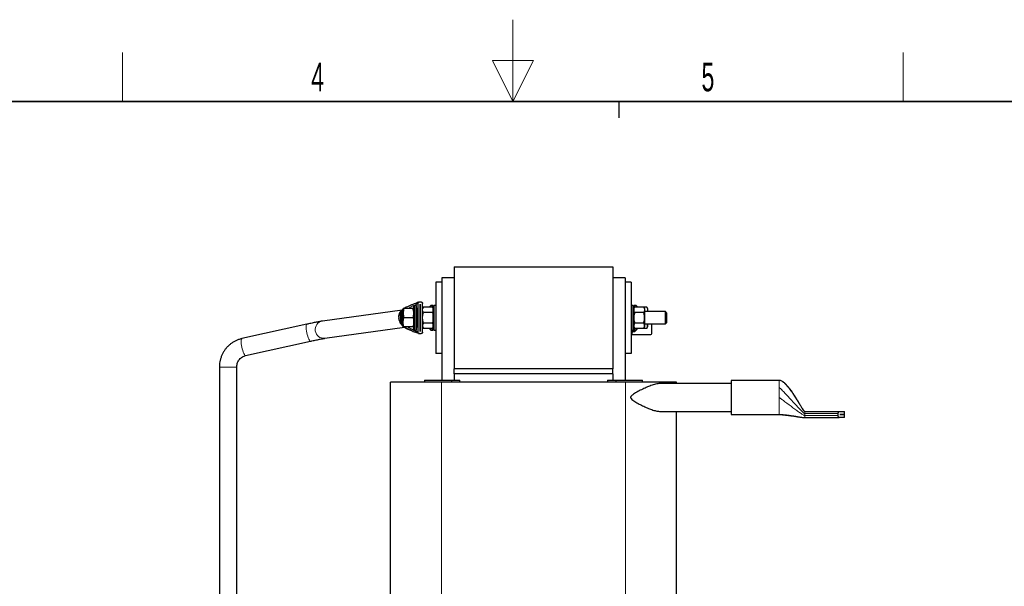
# Model space of a CAD drawing. Header units: millimetres. Extents: x 5 to 418, y 2 to 292.
# Tile 30 of 31: x 157 to 277, y 223 to 292. Entities that reach past the tile are written whole.
import ezdxf

# ---------------------------------------------------------------- set-up
doc = ezdxf.new("R2010")
doc.units = ezdxf.units.MM
doc.layers.add('SLD-0', color=7, linetype='Continuous')
doc.styles.add('SLDTEXTSTYLE0', font='TXT', dxfattribs={"width": 0.605})

msp = doc.modelspace()

# ---------------------------------------------------------------- linework, layer by layer
at = {"color": 7, "linetype": 'Continuous', "lineweight": 25}
for p, q in [((209.8133, 262.2796), (229.2258, 262.2796)), ((209.8133, 262.2796), (209.8133, 249.7796)), ((229.2258, 262.2796), (229.2258, 249.7796)), ((208.3133, 260.4046), (207.5633, 260.4046)), ((207.5633, 260.4046), (207.5633, 251.6546)), ((209.8133, 260.9046), (208.3133, 260.9046)), ((208.3133, 260.9046), (208.3133, 260.4046)), ((208.3133, 260.4046), (208.3133, 251.6546)), ((230.7258, 260.9046), (229.2258, 260.9046)), ((230.7258, 260.9046), (230.7258, 260.4046)), ((231.4758, 260.4046), (230.7258, 260.4046)), ((230.7258, 260.4046), (230.7258, 251.6546)), ((231.4758, 260.4046), (231.4758, 251.6546)), ((205.4008, 254.2713), (205.4008, 257.7879)), ((205.58, 257.9671), (205.7592, 257.9671)), ((205.9383, 254.2713), (205.9383, 257.7879)), ((203.4286, 256.9738), (193.6869, 255.6242)), ((203.3946, 256.7796), (203.2696, 256.6546)), ((203.2696, 256.0296), (203.2696, 256.6546)), ((203.5633, 256.7796), (203.3946, 256.7796)), ((203.3946, 256.7796), (203.3946, 256.0296)), ((203.5633, 256.5921), (203.5633, 257.1546)), ((203.5633, 255.4671), (203.5633, 256.5921)), ((203.6405, 257.1516), (203.6789, 257.169)), ((204.7754, 257.1546), (203.6638, 257.1546)), ((204.954, 257.5296), (204.8758, 257.4515)), ((204.8758, 254.6077), (204.8758, 257.4515)), ((205.1883, 257.5296), (204.954, 257.5296)), ((204.954, 257.5296), (204.954, 254.5296)), ((205.1883, 254.5296), (205.1883, 257.5296)), ((205.2633, 257.1546), (205.1883, 256.8421)), ((205.4008, 257.1546), (205.2633, 257.1546)), ((205.2633, 257.1546), (205.2633, 254.9046)), ((205.669, 257.6984), (205.6702, 257.6984)), ((205.669, 254.3609), (205.669, 257.6984)), ((205.6702, 256.7796), (205.669, 256.7796)), ((205.6702, 257.6984), (205.6702, 254.3609)), ((206.0388, 257.3287), (205.9383, 257.1546)), ((206.0388, 257.3287), (205.9383, 257.3287)), ((207.1504, 257.3287), (206.0388, 257.3287)), ((207.1504, 256.6791), (206.0388, 256.6791)), ((206.954, 257.5296), (206.8758, 257.4515)), ((206.8758, 257.3287), (206.8758, 257.4515)), ((207.1883, 257.5296), (206.954, 257.5296)), ((206.954, 257.5296), (206.954, 257.3287)), ((207.2508, 257.1546), (207.1504, 257.3287)), ((207.1883, 257.2629), (207.1883, 257.5296)), ((207.2508, 257.3421), (207.1883, 257.3421)), ((207.329, 257.5296), (207.2508, 257.4515)), ((207.2508, 254.6077), (207.2508, 257.4515)), ((207.5633, 257.5296), (207.329, 257.5296)), ((207.329, 257.5296), (207.329, 254.5296)), ((231.7102, 257.5296), (231.4758, 257.5296)), ((231.7883, 257.4515), (231.7102, 257.5296)), ((231.7102, 254.5296), (231.7102, 257.5296)), ((231.7883, 257.4515), (231.7883, 254.6077)), ((231.8508, 257.3421), (231.7883, 257.3421)), ((231.8888, 257.3287), (231.7883, 257.1546)), ((232.0852, 257.5296), (231.8508, 257.5296)), ((231.8508, 257.5296), (231.8508, 257.2629)), ((233.0004, 257.3287), (231.8888, 257.3287)), ((233.0004, 256.6791), (231.8888, 256.6791)), ((232.1633, 257.4515), (232.0852, 257.5296)), ((232.0852, 257.3287), (232.0852, 257.5296)), ((232.1633, 257.4515), (232.1633, 257.3287)), ((233.1008, 257.1546), (233.0004, 257.3287)), ((233.3754, 257.3287), (233.0004, 257.3287)), ((233.1008, 257.1546), (233.1008, 257.0039)), ((233.1008, 257.0039), (233.1008, 256.0296)), ((235.6446, 256.7796), (233.1008, 256.7796)), ((233.4758, 257.1546), (233.3754, 257.3287)), ((233.4758, 257.1546), (233.4758, 257.0039)), ((233.4758, 257.0039), (233.4758, 256.7796)), ((235.7696, 256.6546), (235.6446, 256.7796)), ((235.6446, 256.0296), (235.6446, 256.7796)), ((235.7696, 256.6546), (235.7696, 256.0296)), ((203.0607, 255.7613), (203.0285, 255.946)), ((203.2696, 255.4046), (203.2696, 256.0296)), ((203.2696, 255.4046), (203.3946, 255.2796)), ((203.3946, 256.0296), (203.3946, 255.2796)), ((203.5633, 254.9046), (203.5633, 255.4671)), ((204.7754, 256.0296), (203.6638, 256.0296)), ((207.1504, 255.3801), (206.0388, 255.3801)), ((233.0004, 255.3801), (231.8888, 255.3801)), ((233.1008, 256.0296), (233.1008, 255.0553)), ((235.6446, 255.2796), (235.6446, 256.0296)), ((235.6446, 255.2796), (235.7696, 255.4046)), ((235.7696, 256.0296), (235.7696, 255.4046)), ((191.787, 255.2422), (183.8373, 253.4756)), ((193.9785, 253.5193), (203.7133, 254.868)), ((203.3946, 255.2796), (203.5633, 255.2796)), ((204.7754, 254.9046), (203.6638, 254.9046)), ((204.8758, 254.6077), (204.954, 254.5296)), ((204.954, 254.5296), (205.1883, 254.5296)), ((205.1883, 255.2171), (205.2633, 254.9046)), ((205.2633, 254.9046), (205.4008, 254.9046)), ((205.669, 255.2796), (205.6702, 255.2796)), ((205.6702, 254.3609), (205.669, 254.3609)), ((205.9383, 254.9046), (206.0388, 254.7306)), ((206.0388, 254.7306), (205.9383, 254.7306)), ((207.1504, 254.7306), (206.0388, 254.7306)), ((206.8758, 254.6077), (206.8758, 254.7306)), ((206.8758, 254.6077), (206.954, 254.5296)), ((206.954, 254.7306), (206.954, 254.5296)), ((206.954, 254.5296), (207.1883, 254.5296)), ((207.1504, 254.7306), (207.2508, 254.9046)), ((207.1883, 254.5296), (207.1883, 254.7964)), ((207.1883, 254.7171), (207.2508, 254.7171)), ((207.2508, 254.6077), (207.329, 254.5296)), ((207.329, 254.5296), (207.5633, 254.5296)), ((231.4758, 254.5296), (231.7102, 254.5296)), ((231.5977, 253.9924), (231.5977, 254.2849)), ((231.6008, 254.5296), (231.6008, 254.3142)), ((231.7304, 254.3142), (231.6008, 254.3142)), ((231.7102, 254.5296), (231.7883, 254.6077)), ((231.7304, 254.5498), (231.7304, 254.3142)), ((231.9008, 254.3142), (231.7304, 254.3142)), ((231.7883, 254.9046), (231.8888, 254.7306)), ((231.7883, 254.7171), (231.8508, 254.7171)), ((231.8508, 254.7964), (231.8508, 254.5296)), ((231.8508, 254.5296), (232.0852, 254.5296)), ((233.0004, 254.7306), (231.8888, 254.7306)), ((231.9008, 254.5296), (231.9008, 254.3142)), ((232.0852, 254.5296), (232.0852, 254.7306)), ((232.0852, 254.5296), (232.1633, 254.6077)), ((232.1633, 254.7306), (232.1633, 254.6077)), ((233.0004, 254.7306), (233.1008, 254.9046)), ((233.3754, 254.7306), (233.0004, 254.7306)), ((233.1008, 255.2796), (235.6446, 255.2796)), ((233.1008, 255.0553), (233.1008, 254.9046)), ((233.3754, 254.7306), (233.4758, 254.9046)), ((233.4758, 255.2796), (233.4758, 255.0553)), ((233.4758, 255.0553), (233.4758, 254.9046)), ((233.9946, 254.1174), (233.9946, 255.2796)), ((184.2983, 251.4012), (192.248, 253.1678)), ((205.58, 254.0921), (205.7592, 254.0921)), ((231.4758, 253.9924), (231.5977, 253.9924)), ((231.5977, 253.9924), (233.8696, 253.9924)), ((208.3133, 251.6546), (207.5633, 251.6546)), ((208.3133, 251.6546), (208.3133, 248.4046)), ((231.4758, 251.6546), (230.7258, 251.6546)), ((230.7258, 251.6546), (230.7258, 248.4046)), ((181.0821, 249.9953), (181.0821, 213.2796)), ((183.2071, 210.8421), (183.2071, 249.9953)), ((209.8133, 249.1546), (209.8133, 249.7796)), ((229.2258, 249.7796), (209.8133, 249.7796)), ((229.2258, 249.1546), (229.2258, 249.7796)), ((202.0196, 191.9046), (202.0196, 248.1546)), ((208.2696, 248.1546), (202.0196, 248.1546)), ((206.183, 248.4046), (206.183, 248.1546)), ((206.183, 248.4046), (209.4658, 248.4046)), ((230.7696, 248.1546), (208.2696, 248.1546)), ((209.4658, 248.4046), (209.4658, 248.1546)), ((209.4658, 248.4046), (210.4731, 248.4046)), ((229.2258, 249.1546), (209.8133, 249.1546)), ((209.8133, 249.1546), (209.8133, 248.4046)), ((210.4731, 248.4046), (210.4863, 248.4046)), ((210.4863, 248.1546), (210.4863, 248.4046)), ((228.5529, 248.4046), (228.5529, 248.1546)), ((228.5529, 248.4046), (228.566, 248.4046)), ((228.566, 248.4046), (229.5734, 248.4046)), ((229.2258, 249.1546), (229.2258, 248.4046)), ((229.5734, 248.4046), (229.5734, 248.1546)), ((229.5734, 248.4046), (232.8562, 248.4046)), ((237.0196, 248.1546), (230.7696, 248.1546)), ((232.8562, 248.1546), (232.8562, 248.4046)), ((237.0196, 247.9984), (237.0196, 248.1546)), ((249.5696, 248.3734), (243.6946, 248.3734)), ((243.6946, 248.3734), (243.6946, 244.1859)), ((243.6946, 247.9984), (235.1017, 247.9984)), ((235.103, 244.5609), (243.6946, 244.5609)), ((237.0196, 191.9046), (237.0196, 244.5609)), ((252.6946, 244.5609), (256.9156, 244.5609)), ((256.9156, 244.5609), (257.5696, 244.5609)), ((257.5696, 244.1865), (257.5696, 244.5609)), ((243.6946, 244.1859), (249.5696, 244.1859)), ((252.6946, 243.8109), (256.9156, 243.8109)), ((256.7858, 244.0609), (256.7858, 244.3109)), ((257.5696, 243.8109), (256.9156, 243.8109)), ((256.9754, 244.1852), (256.9754, 244.1865)), ((256.9754, 244.1865), (257.5696, 244.1865)), ((257.5696, 244.1852), (256.9754, 244.1852)), ((257.5696, 243.8109), (257.5696, 244.1852))]:
    msp.add_line(p, q, dxfattribs=at)
at = {"color": 7, "linetype": 'Continuous', "lineweight": 18}
for p, q in [((203.6805, 257.1712), (203.6533, 257.1546)), ((181.0821, 249.9953), (183.2071, 249.9953)), ((208.2696, 191.9046), (208.2696, 248.1546)), ((210.4731, 248.4046), (210.4731, 248.1546)), ((228.566, 248.4046), (228.566, 248.1546)), ((230.7696, 191.9046), (230.7696, 248.1546)), ((249.5696, 248.3692), (249.5696, 248.3734)), ((249.5696, 247.4088), (249.5696, 247.5103)), ((249.5696, 244.1859), (249.5696, 244.19)), ((252.6946, 244.3921), (252.6946, 244.3109)), ((252.6946, 244.3109), (252.6946, 244.0609)), ((252.6946, 244.3109), (256.7858, 244.3109)), ((252.6946, 244.0609), (256.7858, 244.0609))]:
    msp.add_line(p, q, dxfattribs=at)
at = {"color": 7, "linetype": 'Continuous', "lineweight": 18, "flags": 128}
for points in [[(191.787, 255.2422), (191.7729, 255.2367), (191.7359, 255.1897), (191.7112, 255.0996), (191.6999, 254.9705), (191.7024, 254.8079), (191.7188, 254.6189), (191.7482, 254.4119), (191.7893, 254.1958), (191.8405, 253.9801), (191.8993, 253.7743), (191.9634, 253.5873), (192.0298, 253.4272), (192.0956, 253.3012), (192.1581, 253.2147), (192.2144, 253.1714), (192.2479, 253.1678)], [(183.8373, 253.4756), (183.8232, 253.4701), (183.7862, 253.4231), (183.7615, 253.333), (183.7502, 253.2039), (183.7527, 253.0413), (183.7691, 252.8523), (183.7984, 252.6453), (183.8396, 252.4292), (183.8907, 252.2135), (183.9496, 252.0077), (184.0136, 251.8207), (184.08, 251.6606), (184.1459, 251.5346), (184.2084, 251.4481), (184.2647, 251.4048), (184.2983, 251.4012)]]:
    msp.add_lwpolyline(points, dxfattribs=at)
at = {"color": 7, "linetype": 'Continuous', "lineweight": 18}
msp.add_arc((193.8731, 254.5773), 1.0633, 100.088457, 275.686697, dxfattribs=at)
at = {"color": 7, "linetype": 'Continuous', "lineweight": 25}
for centre, radius, start, end in [((204.3571, 256.0296), 1.3313, 176.4, 183.6), ((231.4133, 254.3191), 0.1875, 349.474193, 358.502494), ((233.8696, 254.1174), 0.125, 270, 360)]:
    msp.add_arc(centre, radius, start, end, dxfattribs=at)
for points, knots in [([(205.4828, 257.9335), (205.4331, 257.916), (205.301, 257.8696), (205.0528, 257.7792), (204.7456, 257.6625), (204.4151, 257.5305), (204.095, 257.3898), (203.8454, 257.2749), (203.7182, 257.1949), (203.6805, 257.1712)], [0, 0, 0, 0, 0.08757139, 0.23316672, 0.40463445, 0.58767351, 0.76792795, 0.93117789, 1, 1, 1, 1]), ([(205.4008, 257.7879), (205.4039, 257.813), (205.4098, 257.8622), (205.4519, 257.9188), (205.5055, 257.9542), (205.5494, 257.9663), (205.5747, 257.967), (205.58, 257.9671)], [0, 0, 0, 0, 0.28972657, 0.57016437, 0.75890001, 0.94889426, 1, 1, 1, 1]), ([(205.5248, 257.9584), (205.5247, 257.9583), (205.5246, 257.9583), (205.5208, 257.957), (205.5021, 257.9505), (205.4753, 257.941), (205.4543, 257.9335)], [0, 0, 0, 0, 0.05440756, 0.13203862, 0.31925718, 1, 1, 1, 1]), ([(205.7592, 257.9671), (205.7763, 257.9657), (205.8105, 257.9628), (205.8565, 257.9409), (205.8964, 257.9073), (205.9275, 257.8587), (205.9379, 257.8159), (205.9383, 257.791), (205.9383, 257.7879)], [0, 0, 0, 0, 0.16254147, 0.32450404, 0.49984471, 0.71179528, 0.96472267, 1, 1, 1, 1]), ([(203.6638, 257.1546), (203.6357, 257.0633), (203.579, 256.8789), (203.5686, 256.6883), (203.5633, 256.5921)], [0, 0, 0, 0, 0.49545796, 1, 1, 1, 1]), ([(203.6638, 257.1546), (203.6509, 257.1546), (203.5916, 257.1546), (203.5757, 257.1546), (203.5633, 257.1546)], [0, 0, 0, 0, 0.218952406, 1, 1, 1, 1]), ([(203.5633, 256.5921), (203.5635, 256.5788), (203.5644, 256.4778), (203.5863, 256.2874), (203.6378, 256.1161), (203.6638, 256.0296)], [0, 0, 0, 0, 0.07009003, 0.53078443, 1, 1, 1, 1]), ([(204.8758, 256.5921), (204.8757, 256.6054), (204.8748, 256.7064), (204.8529, 256.8968), (204.8013, 257.0681), (204.7754, 257.1546)], [0, 0, 0, 0, 0.07009003, 0.53078443, 1, 1, 1, 1]), ([(204.8758, 257.1546), (204.8634, 257.1546), (204.8475, 257.1546), (204.7883, 257.1546), (204.7754, 257.1546)], [0, 0, 0, 0, 0.78104759, 1, 1, 1, 1]), ([(204.7754, 256.0296), (204.8034, 256.121), (204.8601, 256.3053), (204.8706, 256.4959), (204.8758, 256.5921)], [0, 0, 0, 0, 0.495457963, 1, 1, 1, 1]), ([(205.9383, 257.0039), (205.9385, 257.0116), (205.9394, 257.0699), (205.9613, 257.1798), (206.0128, 257.2787), (206.0388, 257.3287)], [0, 0, 0, 0, 0.07009003, 0.53078443, 1, 1, 1, 1]), ([(206.0388, 256.6791), (206.0107, 256.7319), (205.954, 256.8383), (205.9436, 256.9484), (205.9383, 257.0039)], [0, 0, 0, 0, 0.49545796, 1, 1, 1, 1]), ([(205.9383, 256.0296), (205.9395, 256.0819), (205.9444, 256.3017), (205.998, 256.5159), (206.0388, 256.6791)], [0, 0, 0, 0, 0.23810182, 1, 1, 1, 1]), ([(207.1504, 257.3287), (207.1784, 257.2759), (207.2351, 257.1695), (207.2456, 257.0594), (207.2508, 257.0039)], [0, 0, 0, 0, 0.49545796, 1, 1, 1, 1]), ([(207.2508, 257.0039), (207.2507, 256.9962), (207.2498, 256.9379), (207.2279, 256.828), (207.1763, 256.7291), (207.1504, 256.6791)], [0, 0, 0, 0, 0.07009003, 0.53078443, 1, 1, 1, 1]), ([(207.1504, 256.6791), (207.1912, 256.5159), (207.2448, 256.3017), (207.2497, 256.0819), (207.2508, 256.0296)], [0, 0, 0, 0, 0.761898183, 1, 1, 1, 1]), ([(231.7883, 257.0039), (231.7885, 257.0116), (231.7894, 257.0699), (231.8113, 257.1798), (231.8628, 257.2787), (231.8888, 257.3287)], [0, 0, 0, 0, 0.07009003, 0.53078443, 1, 1, 1, 1]), ([(231.8888, 256.6791), (231.8607, 256.7319), (231.804, 256.8383), (231.7936, 256.9484), (231.7883, 257.0039)], [0, 0, 0, 0, 0.49545796, 1, 1, 1, 1]), ([(231.8888, 256.6791), (231.8759, 256.6328), (231.8166, 256.4213), (231.8007, 256.2014), (231.7883, 256.0296)], [0, 0, 0, 0, 0.21895241, 1, 1, 1, 1]), ([(233.0004, 257.3287), (233.0284, 257.2759), (233.0851, 257.1695), (233.0956, 257.0594), (233.1008, 257.0039)], [0, 0, 0, 0, 0.49545796, 1, 1, 1, 1]), ([(233.1008, 257.0039), (233.1007, 256.9962), (233.0998, 256.9379), (233.0779, 256.828), (233.0263, 256.7291), (233.0004, 256.6791)], [0, 0, 0, 0, 0.07009003, 0.53078443, 1, 1, 1, 1]), ([(233.1008, 256.0296), (233.0884, 256.2014), (233.0725, 256.4213), (233.0133, 256.6328), (233.0004, 256.6791)], [0, 0, 0, 0, 0.78104759, 1, 1, 1, 1]), ([(233.3754, 257.3287), (233.4034, 257.2759), (233.4601, 257.1695), (233.4706, 257.0594), (233.4758, 257.0039)], [0, 0, 0, 0, 0.49545796, 1, 1, 1, 1]), ([(233.4758, 257.0039), (233.4757, 256.9962), (233.4747, 256.9379), (233.4629, 256.8621), (233.4303, 256.7963), (233.4221, 256.7796)], [0, 0, 0, 0, 0.102034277, 0.772694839, 1, 1, 1, 1]), ([(193.6869, 255.6242), (193.6632, 255.6208), (193.5927, 255.6106), (193.4628, 255.5886), (193.278, 255.5549), (193.0658, 255.5137), (192.8247, 255.4651), (192.5636, 255.4108), (192.2846, 255.3513), (192.0236, 255.2946), (191.8548, 255.2572), (191.787, 255.2422)], [0, 0, 0, 0, 0.06434562, 0.19092775, 0.3104255, 0.43642726, 0.55897708, 0.6799419, 0.80008894, 0.91977541, 1, 1, 1, 1]), ([(203.0285, 255.946), (203.0464, 255.8797), (203.0858, 255.7343), (203.1949, 255.6022), (203.2668, 255.5392), (203.2696, 255.5367)], [0, 0, 0, 0, 0.44615934, 0.97853813, 1, 1, 1, 1]), ([(203.0514, 255.7707), (203.0849, 255.6671), (203.1617, 255.4297), (203.3566, 255.162), (203.517, 255.0396), (203.5633, 255.0042)], [0, 0, 0, 0, 0.35480818, 0.81362144, 1, 1, 1, 1]), ([(203.5633, 255.4671), (203.5635, 255.4804), (203.5644, 255.5814), (203.5863, 255.7718), (203.6378, 255.9431), (203.6638, 256.0296)], [0, 0, 0, 0, 0.07009003, 0.53078443, 1, 1, 1, 1]), ([(203.6638, 254.9046), (203.6357, 254.996), (203.579, 255.1803), (203.5686, 255.3709), (203.5633, 255.4671)], [0, 0, 0, 0, 0.49545796, 1, 1, 1, 1]), ([(204.7754, 256.0296), (204.8034, 255.9383), (204.8601, 255.7539), (204.8706, 255.5633), (204.8758, 255.4671)], [0, 0, 0, 0, 0.49545796, 1, 1, 1, 1]), ([(204.8758, 255.4671), (204.8757, 255.4538), (204.8748, 255.3528), (204.8529, 255.1624), (204.8013, 254.9911), (204.7754, 254.9046)], [0, 0, 0, 0, 0.07009003, 0.53078443, 1, 1, 1, 1]), ([(206.0388, 255.3801), (206.0259, 255.4264), (205.9666, 255.6379), (205.9507, 255.8579), (205.9383, 256.0296)], [0, 0, 0, 0, 0.218952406, 1, 1, 1, 1]), ([(206.0388, 255.3801), (206.0107, 255.3274), (205.954, 255.2209), (205.9436, 255.1109), (205.9383, 255.0553)], [0, 0, 0, 0, 0.49545796, 1, 1, 1, 1]), ([(207.2508, 256.0296), (207.2384, 255.8579), (207.2225, 255.6379), (207.1633, 255.4264), (207.1504, 255.3801)], [0, 0, 0, 0, 0.78104759, 1, 1, 1, 1]), ([(207.2508, 255.0553), (207.2507, 255.063), (207.2498, 255.1213), (207.2279, 255.2312), (207.1763, 255.3302), (207.1504, 255.3801)], [0, 0, 0, 0, 0.07009003, 0.53078443, 1, 1, 1, 1]), ([(231.7883, 256.0296), (231.7895, 255.9773), (231.7944, 255.7575), (231.848, 255.5433), (231.8888, 255.3801)], [0, 0, 0, 0, 0.23810182, 1, 1, 1, 1]), ([(231.8888, 255.3801), (231.8607, 255.3274), (231.804, 255.2209), (231.7936, 255.1109), (231.7883, 255.0553)], [0, 0, 0, 0, 0.49545796, 1, 1, 1, 1]), ([(233.0004, 255.3801), (233.0412, 255.5433), (233.0948, 255.7575), (233.0997, 255.9773), (233.1008, 256.0296)], [0, 0, 0, 0, 0.76189818, 1, 1, 1, 1]), ([(233.1008, 255.0553), (233.1007, 255.063), (233.0998, 255.1213), (233.0779, 255.2312), (233.0263, 255.3302), (233.0004, 255.3801)], [0, 0, 0, 0, 0.070090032, 0.530784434, 1, 1, 1, 1]), ([(203.6638, 254.9046), (203.6509, 254.9046), (203.5916, 254.9046), (203.5757, 254.9046), (203.5633, 254.9046)], [0, 0, 0, 0, 0.21895241, 1, 1, 1, 1]), ([(204.5215, 254.4881), (204.4857, 254.5024), (204.3388, 254.561), (204.095, 254.6696), (203.8359, 254.7893), (203.6999, 254.8752), (203.6533, 254.9046)], [0, 0, 0, 0, 0.11918221, 0.489545, 0.8249692, 1, 1, 1, 1]), ([(203.6862, 254.9046), (203.7016, 254.8919), (203.7955, 254.8137), (204.1404, 254.6512), (204.6088, 254.4413), (205.0997, 254.2539), (205.3738, 254.154), (205.4523, 254.1263), (205.4644, 254.122)], [0, 0, 0, 0, 0.02704586, 0.16590227, 0.5481052, 0.84657575, 0.97627642, 1, 1, 1, 1]), ([(204.1516, 254.9046), (204.1778, 254.8886), (204.3426, 254.7882), (204.6404, 254.6334), (204.9614, 254.4732), (205.1755, 254.3727), (205.2895, 254.3205), (205.3614, 254.2885), (205.3924, 254.2749), (205.3999, 254.2717), (205.4005, 254.2714), (205.4008, 254.2713)], [0, 0, 0, 0, 0.0641694, 0.40307979, 0.69365973, 0.8101069, 0.90176708, 0.9650357, 0.98758044, 0.99423101, 1, 1, 1, 1]), ([(204.8758, 254.9046), (204.8634, 254.9046), (204.8475, 254.9046), (204.7883, 254.9046), (204.7754, 254.9046)], [0, 0, 0, 0, 0.78104759, 1, 1, 1, 1]), ([(205.58, 254.0921), (205.5629, 254.0936), (205.5287, 254.0965), (205.4827, 254.1184), (205.4428, 254.1519), (205.4117, 254.2005), (205.4013, 254.2433), (205.4009, 254.2682), (205.4008, 254.2713)], [0, 0, 0, 0, 0.16254147, 0.32450404, 0.49984471, 0.71179528, 0.96472267, 1, 1, 1, 1]), ([(205.9383, 254.2713), (205.9353, 254.2463), (205.9294, 254.197), (205.8873, 254.1404), (205.8337, 254.105), (205.7897, 254.093), (205.7645, 254.0923), (205.7592, 254.0921)], [0, 0, 0, 0, 0.28972657, 0.57016437, 0.75890001, 0.94889426, 1, 1, 1, 1]), ([(205.9383, 255.0553), (205.9385, 255.0476), (205.9394, 254.9893), (205.9613, 254.8794), (206.0128, 254.7805), (206.0388, 254.7306)], [0, 0, 0, 0, 0.07009003, 0.53078443, 1, 1, 1, 1]), ([(207.1504, 254.7306), (207.1784, 254.7833), (207.2351, 254.8898), (207.2456, 254.9998), (207.2508, 255.0553)], [0, 0, 0, 0, 0.49545796, 1, 1, 1, 1]), ([(231.5977, 254.2849), (231.594, 254.2714), (231.5793, 254.2177), (231.5352, 254.1722), (231.4974, 254.1532), (231.4758, 254.1424)], [0, 0, 0, 0, 0.12497907, 0.49912801, 1, 1, 1, 1]), ([(231.7883, 255.0553), (231.7885, 255.0476), (231.7894, 254.9893), (231.8113, 254.8794), (231.8628, 254.7805), (231.8888, 254.7306)], [0, 0, 0, 0, 0.07009003, 0.53078443, 1, 1, 1, 1]), ([(233.0004, 254.7306), (233.0284, 254.7833), (233.0851, 254.8898), (233.0956, 254.9998), (233.1008, 255.0553)], [0, 0, 0, 0, 0.49545796, 1, 1, 1, 1]), ([(233.3754, 254.7306), (233.4034, 254.7833), (233.4601, 254.8898), (233.4706, 254.9998), (233.4758, 255.0553)], [0, 0, 0, 0, 0.49545796, 1, 1, 1, 1]), ([(233.4758, 255.0553), (233.4757, 255.063), (233.4747, 255.1213), (233.4629, 255.1972), (233.4303, 255.263), (233.4221, 255.2796)], [0, 0, 0, 0, 0.10203428, 0.77269484, 1, 1, 1, 1]), ([(183.8373, 253.4756), (183.7618, 253.4573), (183.5669, 253.4098), (183.2612, 253.3003), (182.927, 253.141), (182.6113, 252.9463), (182.3174, 252.7192), (182.0485, 252.4618), (181.8076, 252.177), (181.5975, 251.868), (181.4204, 251.5381), (181.2784, 251.191), (181.173, 250.8305), (181.1069, 250.4669), (181.0839, 250.1869), (181.0824, 250.0317), (181.0821, 249.9953)], [0, 0, 0, 0, 0.04887769, 0.12631644, 0.20378485, 0.28128766, 0.35883616, 0.43643917, 0.51410277, 0.59183014, 0.66962161, 0.74747486, 0.82538513, 0.90334555, 0.9772988, 1, 1, 1, 1]), ([(192.248, 253.1678), (192.2996, 253.1793), (192.4492, 253.2124), (192.6892, 253.2647), (192.959, 253.3224), (193.2083, 253.3745), (193.4326, 253.42), (193.6272, 253.4581), (193.7877, 253.488), (193.9024, 253.5078), (193.9579, 253.5164), (193.9757, 253.5189), (193.9785, 253.5193)], [0, 0, 0, 0, 0.06341959, 0.18399255, 0.30441163, 0.42446424, 0.54392591, 0.66240928, 0.77919063, 0.8928134, 0.98313352, 1, 1, 1, 1]), ([(205.4644, 254.122), (205.4765, 254.1177), (205.4975, 254.1103), (205.516, 254.1038), (205.524, 254.101), (205.5245, 254.1009), (205.5247, 254.1008)], [0, 0, 0, 0, 0.44773606, 0.77561462, 0.90573114, 1, 1, 1, 1]), ([(183.2071, 249.9953), (183.2077, 250.0274), (183.2099, 250.1379), (183.2379, 250.3256), (183.3072, 250.5499), (183.4108, 250.7593), (183.5455, 250.9482), (183.7078, 251.112), (183.8937, 251.2455), (184.0921, 251.3455), (184.2315, 251.3832), (184.2983, 251.4012)], [0, 0, 0, 0, 0.04876196, 0.16745808, 0.28630305, 0.40537943, 0.52489364, 0.64504052, 0.76598466, 0.88783142, 1, 1, 1, 1]), ([(252.6946, 244.5609), (252.6926, 244.5611), (252.6883, 244.5615), (252.6757, 244.567), (252.6566, 244.5827), (252.5868, 244.6587), (252.4906, 244.8086), (252.3726, 244.9968), (252.2702, 245.167), (252.1791, 245.3192), (252.0491, 245.5373), (251.8714, 245.8337), (251.6512, 246.1927), (251.4085, 246.574), (251.1351, 246.9814), (250.8396, 247.3855), (250.5332, 247.7539), (250.2355, 248.0556), (249.9648, 248.2557), (249.7382, 248.3569), (249.6244, 248.368), (249.5696, 248.3734)], [0, 0, 0, 0, 0.00117597, 0.00255527, 0.00811028, 0.01570758, 0.06405297, 0.11353677, 0.14827724, 0.18228055, 0.21923895, 0.29951265, 0.388169, 0.47005875, 0.56874439, 0.68038191, 0.76811465, 0.85399825, 0.93231583, 0.96738873, 1, 1, 1, 1]), ([(235.1017, 247.9921), (235.0189, 247.9911), (234.7689, 247.9881), (234.3114, 247.8812), (233.7471, 247.6885), (233.1672, 247.4442), (232.5845, 247.1622), (232.108, 246.8994), (231.7726, 246.694), (231.5793, 246.5553), (231.4593, 246.4458), (231.4009, 246.3453), (231.396, 246.2997), (231.3938, 246.2796)], [0, 0, 0, 0, 0.0742155, 0.22424997, 0.37454501, 0.52117108, 0.66830733, 0.81503425, 0.88214244, 0.92619897, 0.97049272, 0.98701429, 1, 1, 1, 1]), ([(231.3938, 246.2796), (231.3963, 246.2581), (231.4024, 246.2061), (231.4821, 246.0836), (231.7415, 245.8773), (232.1722, 245.6136), (232.7293, 245.3312), (233.2877, 245.0616), (233.849, 244.8305), (234.3513, 244.67), (234.7715, 244.5754), (234.9995, 244.5687), (235.103, 244.5657)], [0, 0, 0, 0, 0.01390173, 0.0336622, 0.09234171, 0.22838972, 0.36475419, 0.50890071, 0.65343118, 0.79722694, 0.90795608, 1, 1, 1, 1]), ([(256.7858, 244.3109), (256.7871, 244.3365), (256.7896, 244.3877), (256.809, 244.4567), (256.8376, 244.513), (256.8747, 244.5529), (256.9018, 244.5582), (256.9156, 244.5609)], [0, 0, 0, 0, 0.1841213, 0.36787814, 0.56115915, 0.77704515, 1, 1, 1, 1]), ([(249.5696, 244.1859), (249.707, 244.1809), (250.0087, 244.1699), (250.4815, 244.1172), (250.9838, 244.0536), (251.4718, 243.984), (251.909, 243.9182), (252.2657, 243.8657), (252.518, 243.8264), (252.6496, 243.8148), (252.6946, 243.8109)], [0, 0, 0, 0, 0.13097386, 0.2874247, 0.4529317, 0.61338659, 0.75697173, 0.87403489, 0.95694633, 1, 1, 1, 1]), ([(256.9156, 243.8109), (256.9002, 243.8142), (256.8693, 243.8209), (256.8271, 243.8731), (256.7973, 243.9478), (256.7865, 244.016), (256.7859, 244.0528), (256.7858, 244.0609)], [0, 0, 0, 0, 0.248908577, 0.498187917, 0.734101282, 0.941583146, 1, 1, 1, 1])]:
    msp.add_open_spline(points, degree=3, knots=knots, dxfattribs=at)
at = {"color": 7, "linetype": 'Continuous', "lineweight": 18}
for points, knots in [([(205.4008, 257.7879), (205.4003, 257.7877), (205.3993, 257.7873), (205.3903, 257.7834), (205.3601, 257.7701), (205.2893, 257.7386), (205.1755, 257.6866), (204.9613, 257.586), (204.6408, 257.4254), (204.342, 257.2722), (204.1788, 257.1706), (204.1531, 257.1546)], [0, 0, 0, 0, 0.00746869, 0.01652179, 0.03501216, 0.09832901, 0.19005908, 0.30659502, 0.5973965, 0.93656528, 1, 1, 1, 1]), ([(203.2696, 256.5125), (203.2139, 256.4587), (203.0917, 256.3408), (203.0507, 256.1934), (203.0285, 256.1132)], [0, 0, 0, 0, 0.45607051, 1, 1, 1, 1]), ([(252.6946, 244.5609), (252.6921, 244.5612), (252.6863, 244.5619), (252.6753, 244.5677), (252.6543, 244.5838), (252.6076, 244.6349), (252.5275, 244.745), (252.4104, 244.9242), (252.2413, 245.196), (252.0232, 245.5537), (251.7561, 245.9871), (251.4501, 246.4673), (251.113, 246.9659), (250.7527, 247.4491), (250.4141, 247.8423), (250.1058, 248.1243), (249.8379, 248.3128), (249.6546, 248.3514), (249.5696, 248.3692)], [0, 0, 0, 0, 0.00132612, 0.00301116, 0.0065388, 0.0157075, 0.04108769, 0.0827623, 0.13625489, 0.22252646, 0.32153654, 0.42857128, 0.55224935, 0.67386078, 0.7875106, 0.86793804, 0.93874717, 1, 1, 1, 1]), ([(252.6946, 244.3109), (252.6909, 244.3113), (252.6823, 244.3123), (252.6651, 244.3197), (252.6299, 244.3401), (252.5473, 244.4045), (252.4175, 244.5249), (252.2395, 244.7027), (251.9666, 244.9872), (251.5944, 245.3883), (251.1468, 245.8764), (250.7015, 246.3606), (250.2874, 246.8018), (249.9139, 247.1907), (249.6764, 247.4111), (249.5696, 247.5103)], [0, 0, 0, 0, 0.00236822, 0.00548036, 0.01201056, 0.02871748, 0.07369952, 0.12836987, 0.19449973, 0.33421444, 0.49094077, 0.63500987, 0.77371206, 0.89823116, 1, 1, 1, 1]), ([(252.6946, 244.0609), (252.6874, 244.0618), (252.6697, 244.0642), (252.6319, 244.0797), (252.5492, 244.1209), (252.4199, 244.201), (252.2424, 244.3185), (251.9711, 244.5073), (251.6006, 244.7752), (251.1539, 245.1056), (250.7088, 245.4382), (250.2938, 245.7483), (249.9177, 246.0285), (249.6777, 246.2016), (249.5696, 246.2796)], [0, 0, 0, 0, 0.0054844, 0.01351575, 0.03132646, 0.07788004, 0.13352407, 0.2002481, 0.34017247, 0.49617953, 0.63901046, 0.77614415, 0.89911157, 1, 1, 1, 1]), ([(252.6946, 243.8109), (252.6874, 243.8111), (252.6695, 243.8118), (252.6315, 243.8158), (252.5482, 243.8265), (252.4181, 243.8468), (252.2395, 243.8758), (251.9663, 243.9212), (251.5935, 243.9827), (251.1452, 244.0522), (250.6995, 244.1145), (250.2853, 244.1613), (249.912, 244.1939), (249.6759, 244.1912), (249.5696, 244.19)], [0, 0, 0, 0, 0.00527568, 0.01307986, 0.0305227, 0.07642572, 0.13153182, 0.19779175, 0.33716229, 0.49308659, 0.63631251, 0.77427149, 0.89832532, 1, 1, 1, 1])]:
    msp.add_open_spline(points, degree=3, knots=knots, dxfattribs=at)
at = {"color": 7, "linetype": 'Continuous', "lineweight": 25}
msp.add_open_spline([(203.0285, 256.1132), (203.0408, 256.2103), (203.0654, 256.4044), (203.1823, 256.6755), (203.3485, 256.9195), (203.4992, 257.0442), (203.5746, 257.1066)], degree=3, dxfattribs=at)
at = {"color": 7, "linetype": 'Continuous', "lineweight": 18}
for points in [[(249.5696, 247.5103), (249.5696, 247.6288), (249.5696, 247.8658), (249.5696, 248.1273), (249.5696, 248.3112), (249.5696, 248.3499), (249.5696, 248.3692)], [(249.5696, 246.2796), (249.5696, 246.4797), (249.5696, 246.8798), (249.5696, 247.2325), (249.5696, 247.4088)], [(249.5696, 244.19), (249.5696, 244.2054), (249.5696, 244.2363), (249.5696, 244.3748), (249.5696, 244.5754), (249.5696, 244.8379), (249.5696, 245.151), (249.5696, 245.5043), (249.5696, 245.885), (249.5696, 246.1481), (249.5696, 246.2796)], [(252.6946, 244.5609), (252.6946, 244.5585), (252.6946, 244.5539), (252.6946, 244.5172), (252.6946, 244.4632), (252.6946, 244.4158), (252.6946, 244.3921)], [(252.6946, 244.0609), (252.6946, 244.0281), (252.6946, 243.9626), (252.6946, 243.8799), (252.6946, 243.8221), (252.6946, 243.8146), (252.6946, 243.8109)]]:
    msp.add_open_spline(points, degree=3, dxfattribs=at)
at = {"layer": 'SLD-0', "color": 7, "linetype": 'Continuous', "lineweight": 18}
for p, q in [((217, 292.5), (217, 282.5)), ((219.5, 287.5), (214.5, 287.5)), ((214.5, 287.5), (217, 282.5)), ((217, 282.5), (219.5, 287.5))]:
    msp.add_line(p, q, dxfattribs=at)
at = {"layer": 'SLD-0', "lineweight": 18}
for p, q in [((169.25, 282.5), (169.25, 288.5)), ((264.75, 282.5), (264.75, 288.5))]:
    msp.add_line(p, q, dxfattribs=at)
at = {"layer": 'SLD-0', "lineweight": 35}
msp.add_line((408, 282.5), (26, 282.5), dxfattribs=at)
at = {"layer": 'SLD-0'}
msp.add_line((230, 280.5), (230, 282.5), dxfattribs=at)
msp.add_line((230, 280.5), (230, 282.5), dxfattribs=at)

# ---------------------------------------------------------------- texts
at = {"layer": 'SLD-0', "char_height": 3.5, "attachment_point": 2, "style": 'SLDTEXTSTYLE0'}
for s, insert in [('4', (193.1027, 287.243)), ('5', (240.8527, 287.243))]:
    msp.add_mtext(s, dxfattribs=dict(at, insert=insert))

doc.saveas('drawing.dxf')
